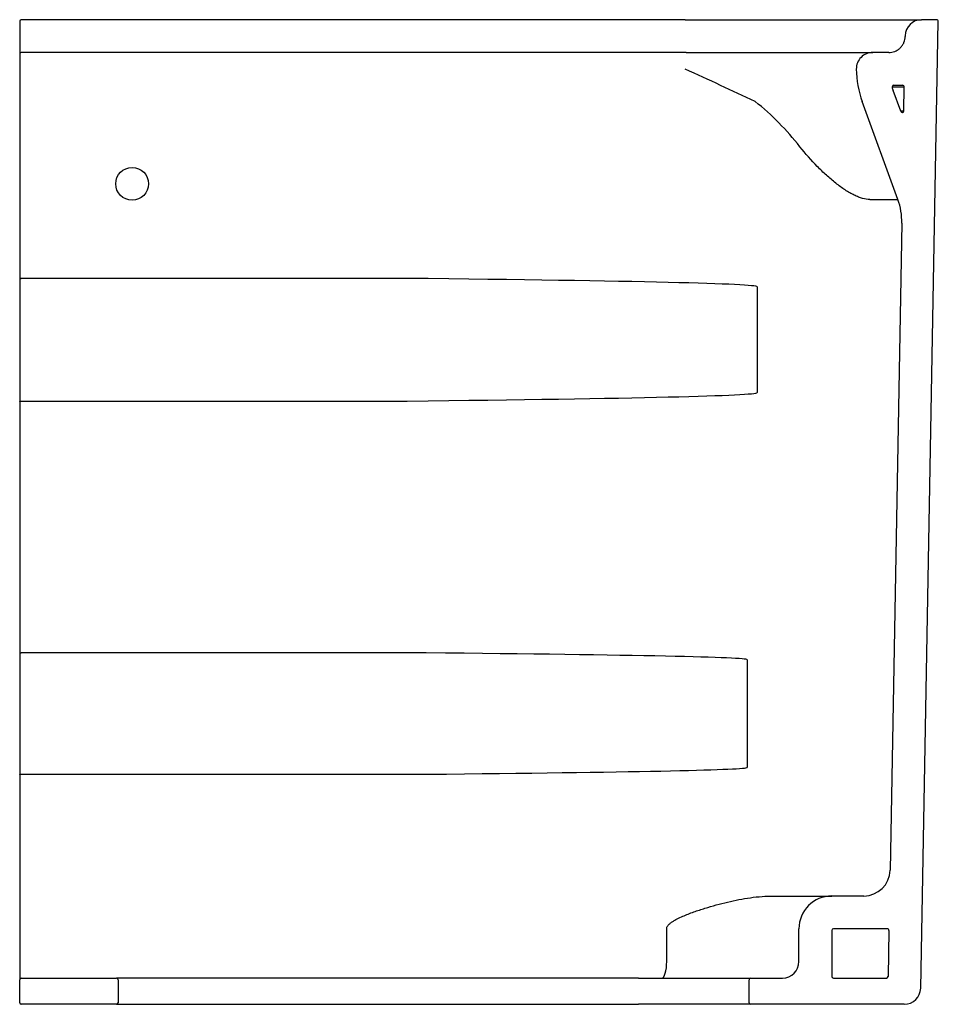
# Model space of a CAD drawing. Header units: millimetres. Extents: x 3915.567 to 3915.847, y 2140.991 to 2141.291.
import ezdxf

# ---------------------------------------------------------------- set-up
doc = ezdxf.new("R2010")
doc.units = ezdxf.units.MM
doc.layers.add('SANINDUSA', color=3, linetype='Continuous')

msp = doc.modelspace()

# ---------------------------------------------------------------- linework, layer by layer
at = {"layer": 'SANINDUSA'}
for p, q in [((3915.769595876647, 2141.291413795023), (3915.567250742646, 2141.291413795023)), ((3915.841365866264, 2140.996322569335), (3915.846741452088, 2141.290904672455)), ((3915.846241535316, 2141.291413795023), (3915.84166033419, 2141.291413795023)), ((3915.566750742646, 2141.286497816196), (3915.566750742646, 2141.286311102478)), ((3915.566750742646, 2141.286053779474), (3915.566750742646, 2141.281070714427)), ((3915.836661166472, 2141.286505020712), (3915.836657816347, 2141.286321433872)), ((3915.566750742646, 2141.280913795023), (3915.566750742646, 2141.276413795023)), ((3915.769272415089, 2141.281413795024), (3915.567250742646, 2141.281413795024)), ((3915.769860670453, 2141.281413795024), (3915.826752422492, 2141.281413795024)), ((3915.831658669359, 2141.281413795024), (3915.826752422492, 2141.281413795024)), ((3915.566750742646, 2141.276413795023), (3915.566750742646, 2141.217787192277)), ((3915.835874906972, 2141.271413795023), (3915.83313010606, 2141.271413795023)), ((3915.83527289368, 2141.263500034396), (3915.83295689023, 2141.269863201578)), ((3915.836242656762, 2141.263661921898), (3915.836374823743, 2141.270904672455)), ((3915.834416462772, 2141.236615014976), (3915.823559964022, 2141.266443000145)), ((3915.835619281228, 2141.229409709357), (3915.83202180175, 2141.032267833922)), ((3915.566750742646, 2141.215473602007), (3915.566750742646, 2141.212857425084)), ((3915.566750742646, 2141.212857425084), (3915.566750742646, 2141.210030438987)), ((3915.684848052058, 2141.212600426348), (3915.567228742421, 2141.212600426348)), ((3915.566750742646, 2141.210030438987), (3915.566750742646, 2141.17779715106)), ((3915.791509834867, 2141.210030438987), (3915.791509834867, 2141.17779715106)), ((3915.566750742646, 2141.17779715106), (3915.566750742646, 2141.174970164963)), ((3915.567228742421, 2141.175227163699), (3915.684848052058, 2141.175227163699)), ((3915.566750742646, 2141.174970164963), (3915.566750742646, 2141.17235398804)), ((3915.566750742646, 2141.17004039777), (3915.566750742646, 2141.103816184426)), ((3915.566750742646, 2141.103816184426), (3915.566750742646, 2141.101467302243)), ((3915.566750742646, 2141.101467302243), (3915.566750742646, 2141.098742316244)), ((3915.566750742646, 2141.098742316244), (3915.566750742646, 2141.096394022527)), ((3915.690623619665, 2141.09848139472), (3915.567228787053, 2141.09848139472)), ((3915.566750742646, 2141.096394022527), (3915.566750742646, 2141.063608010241)), ((3915.788489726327, 2141.096394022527), (3915.788489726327, 2141.063608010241)), ((3915.566750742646, 2141.063608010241), (3915.566750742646, 2141.061329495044)), ((3915.566750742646, 2141.061329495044), (3915.566750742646, 2141.058348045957)), ((3915.567228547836, 2141.061582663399), (3915.696813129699, 2141.061582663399)), ((3915.566750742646, 2141.058348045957), (3915.566750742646, 2141.056068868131)), ((3915.566750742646, 2141.056068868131), (3915.566750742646, 2141.004413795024)), ((3915.796957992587, 2141.024404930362), (3915.797310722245, 2141.024413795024)), ((3915.797310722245, 2141.024413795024), (3915.814250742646, 2141.024413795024)), ((3915.824023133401, 2141.024413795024), (3915.814250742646, 2141.024413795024)), ((3915.763959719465, 2141.004413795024), (3915.763959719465, 2141.014413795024)), ((3915.804250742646, 2141.004413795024), (3915.804250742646, 2141.014413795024)), ((3915.814250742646, 2141.013913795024), (3915.814250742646, 2140.999913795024)), ((3915.831186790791, 2141.014413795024), (3915.814750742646, 2141.014413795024)), ((3915.831686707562, 2141.013904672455), (3915.83143123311, 2140.999904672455)), ((3915.566750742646, 2141.004413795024), (3915.566750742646, 2140.998913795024)), ((3915.566750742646, 2140.991913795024), (3915.566750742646, 2140.998913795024)), ((3915.567250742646, 2140.999413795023), (3915.596250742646, 2140.999413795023)), ((3915.617516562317, 2140.999413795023), (3915.596250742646, 2140.999413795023)), ((3915.596750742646, 2140.998913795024), (3915.596750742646, 2140.991913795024)), ((3915.755375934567, 2140.999413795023), (3915.617516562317, 2140.999413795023)), ((3915.755375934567, 2140.999413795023), (3915.78954975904, 2140.999413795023)), ((3915.788449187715, 2140.999413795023), (3915.789404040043, 2140.999413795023)), ((3915.78904975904, 2140.991913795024), (3915.78904975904, 2140.998913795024)), ((3915.78954975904, 2140.999413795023), (3915.799250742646, 2140.999413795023)), ((3915.814750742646, 2140.999413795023), (3915.830931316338, 2140.999413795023)), ((3915.596250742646, 2140.991413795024), (3915.567250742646, 2140.991413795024)), ((3915.596250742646, 2140.991413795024), (3915.617516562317, 2140.991413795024)), ((3915.617516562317, 2140.991413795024), (3915.755375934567, 2140.991413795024)), ((3915.78954975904, 2140.991413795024), (3915.755375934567, 2140.991413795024)), ((3915.836366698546, 2140.991413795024), (3915.78954975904, 2140.991413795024))]:
    msp.add_line(p, q, dxfattribs=at)
at = {"layer": 'SANINDUSA', "flags": 128}
for points in [[(3915.566750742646, 2141.212857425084), (3915.566759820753, 2141.212808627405), (3915.566786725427, 2141.212761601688), (3915.566830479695, 2141.212718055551), (3915.566889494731, 2141.212679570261), (3915.566961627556, 2141.212647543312), (3915.567044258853, 2141.212623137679), (3915.567134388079, 2141.212607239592), (3915.567228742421, 2141.212600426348)], [(3915.566750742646, 2141.174970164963), (3915.566759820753, 2141.175018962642), (3915.566786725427, 2141.17506598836), (3915.566830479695, 2141.175109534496), (3915.566889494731, 2141.175148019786), (3915.566961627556, 2141.175180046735), (3915.567044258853, 2141.175204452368), (3915.567134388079, 2141.175220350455), (3915.567228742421, 2141.175227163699)], [(3915.566750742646, 2141.098742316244), (3915.566759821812, 2141.098692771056), (3915.566786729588, 2141.098645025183), (3915.566830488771, 2141.098600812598), (3915.566889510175, 2141.098561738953), (3915.566961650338, 2141.098529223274), (3915.56704428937, 2141.098504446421), (3915.567134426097, 2141.098488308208), (3915.567228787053, 2141.09848139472)], [(3915.566750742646, 2141.061329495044), (3915.566759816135, 2141.061377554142), (3915.566786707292, 2141.061423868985), (3915.566830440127, 2141.061466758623), (3915.566889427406, 2141.061504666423), (3915.566961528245, 2141.061536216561), (3915.567044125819, 2141.061560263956), (3915.567134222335, 2141.061575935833), (3915.567228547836, 2141.061582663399)], [(3915.762463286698, 2140.999413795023), (3915.762755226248, 2140.999509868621), (3915.763035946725, 2140.999794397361), (3915.763294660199, 2141.000256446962), (3915.763521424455, 2141.000878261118), (3915.76370752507, 2141.001635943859), (3915.763845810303, 2141.002500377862), (3915.763930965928, 2141.003438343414), (3915.763959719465, 2141.004413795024)]]:
    msp.add_lwpolyline(points, dxfattribs=at)
at = {"layer": 'SANINDUSA'}
msp.add_circle((3915.601010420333, 2141.24141321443), 0.00499889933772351, dxfattribs=at)
for centre, radius, start, end in [((3915.567250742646, 2141.290913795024), 0.0005000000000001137, 90, 180), ((3915.84166033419, 2141.286413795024), 0.005, 90, 178.9545726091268), ((3915.846241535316, 2141.290913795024), 0.0005000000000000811, 358.9545726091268, 90), ((3915.567250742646, 2141.280913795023), 0.0005000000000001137, 90, 180), ((3915.826752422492, 2141.276413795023), 0.005000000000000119, 90, 180.6642091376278), ((3915.851750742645, 2141.276703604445), 0.03000000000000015, 180.6642091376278, 200.000000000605), ((3915.83313010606, 2141.270913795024), 0.0005000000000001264, 90, 197.2723029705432), ((3915.835874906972, 2141.270913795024), 0.0004999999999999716, 358.9545726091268, 90), ((3915.851750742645, 2141.276703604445), 0.02000000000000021, 197.2723029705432, 200.000000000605), ((3915.835742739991, 2141.263671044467), 0.0004999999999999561, 200.000000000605, 358.9545726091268), ((3915.815622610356, 2141.22977461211), 0.02000000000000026, 358.9545726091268, 20.00000000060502), ((3915.824023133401, 2141.032413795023), 0.008000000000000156, 270, 358.9545726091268), ((3915.814250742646, 2141.014413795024), 0.01000000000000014, 90, 180), ((3915.814750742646, 2141.013913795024), 0.0005000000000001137, 90, 180), ((3915.831186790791, 2141.013913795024), 0.0005000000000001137, 358.9545726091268, 90), ((3915.799250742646, 2141.004413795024), 0.005, 270, 0), ((3915.567250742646, 2140.998913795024), 0.0005000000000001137, 90, 180), ((3915.596250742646, 2140.998913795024), 0.0005000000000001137, 0, 90), ((3915.78954975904, 2140.998913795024), 0.0005000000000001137, 90, 180), ((3915.814750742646, 2140.999913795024), 0.0005000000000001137, 180, 270), ((3915.830931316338, 2140.999913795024), 0.0004999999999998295, 270, 358.9545726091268), ((3915.836366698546, 2140.996413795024), 0.005000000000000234, 270, 358.9545726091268), ((3915.567250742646, 2140.991913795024), 0.0005000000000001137, 180, 270), ((3915.596250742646, 2140.991913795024), 0.0005000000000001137, 270, 0), ((3915.78954975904, 2140.991913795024), 0.0005000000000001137, 180, 270)]:
    msp.add_arc(centre, radius, start, end, dxfattribs=at)
for centre, major_axis, ratio, start_param, end_param in [((3915.041470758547, 2141.210030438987), (0.7500390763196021, 0), 0.006666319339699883, 0, 0.539838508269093), ((3915.041470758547, 2141.17779715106), (0.7500390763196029, 0), 0.006666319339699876, 5.743346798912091, 6.283185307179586), ((3915.122545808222, 2141.096394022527), (0.665943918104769, 1.4210854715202e-16), 0.006006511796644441, 0, 0.5490100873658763), ((3915.122545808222, 2141.063608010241), (0.665943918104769, 1.4210854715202e-16), 0.006006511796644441, 5.75225394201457, 6.283185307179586)]:
    msp.add_ellipse(centre, major_axis=major_axis, ratio=ratio, start_param=start_param, end_param=end_param, dxfattribs=at)
for points, knots in [([(3915.566750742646, 2141.290913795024), (3915.566750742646, 2141.290913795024), (3915.566750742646, 2141.290885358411), (3915.566750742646, 2141.290771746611), (3915.566750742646, 2141.290687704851), (3915.566750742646, 2141.290468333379), (3915.566750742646, 2141.290331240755), (3915.566750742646, 2141.290010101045), (3915.566750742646, 2141.28982802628), (3915.566750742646, 2141.289421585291), (3915.566750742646, 2141.2891947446), (3915.566750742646, 2141.288715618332), (3915.566750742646, 2141.288462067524), (3915.566750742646, 2141.28792663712), (3915.566750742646, 2141.287645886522), (3915.566750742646, 2141.28707970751), (3915.566750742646, 2141.286791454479), (3915.566750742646, 2141.286497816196)], [0, 0, 0, 0, 0.125, 0.125, 0.25, 0.25, 0.375, 0.375, 0.5, 0.5, 0.625, 0.625, 0.75, 0.75, 0.875, 0.875, 1, 1, 1, 1]), ([(3915.769595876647, 2141.291413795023), (3915.774423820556, 2141.291413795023), (3915.779150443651, 2141.291413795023), (3915.786095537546, 2141.291413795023), (3915.788386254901, 2141.291413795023), (3915.791785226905, 2141.291413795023), (3915.792912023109, 2141.291413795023), (3915.795152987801, 2141.291413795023), (3915.796269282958, 2141.291413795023), (3915.801759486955, 2141.291413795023), (3915.805903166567, 2141.291413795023), (3915.81175614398, 2141.291413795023), (3915.813646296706, 2141.291413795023), (3915.81638771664, 2141.291413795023), (3915.817287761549, 2141.291413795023), (3915.819038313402, 2141.291413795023), (3915.819890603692, 2141.291413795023), (3915.824039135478, 2141.291413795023), (3915.826999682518, 2141.291413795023), (3915.830253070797, 2141.291413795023), (3915.830881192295, 2141.291413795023), (3915.832091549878, 2141.291413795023), (3915.832675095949, 2141.291413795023), (3915.834339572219, 2141.291413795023), (3915.835338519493, 2141.291413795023), (3915.838012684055, 2141.291413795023), (3915.839368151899, 2141.291413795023), (3915.840514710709, 2141.291413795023), (3915.840716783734, 2141.291413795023), (3915.841061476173, 2141.291413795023), (3915.841204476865, 2141.291413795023), (3915.841547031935, 2141.291413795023), (3915.84166033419, 2141.291413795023), (3915.84166033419, 2141.291413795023)], [0, 0, 0, 0, 0.1250000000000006, 0.1250000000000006, 0.1875000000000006, 0.1875000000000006, 0.2187500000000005, 0.2187500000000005, 0.2500000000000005, 0.2500000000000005, 0.3750000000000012, 0.3750000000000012, 0.4375000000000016, 0.4375000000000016, 0.4687500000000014, 0.4687500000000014, 0.5000000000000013, 0.5000000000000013, 0.625000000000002, 0.625000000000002, 0.6562500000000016, 0.6562500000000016, 0.6875000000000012, 0.6875000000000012, 0.7500000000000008, 0.7500000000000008, 0.8750000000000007, 0.8750000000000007, 0.9062500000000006, 0.9062500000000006, 0.9375000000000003, 0.9375000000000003, 1, 1, 1, 1]), ([(3915.831658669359, 2141.281413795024), (3915.832242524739, 2141.281413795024), (3915.83287134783, 2141.281519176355), (3915.833785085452, 2141.281876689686), (3915.834084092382, 2141.282028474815), (3915.834650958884, 2141.282393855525), (3915.834918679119, 2141.2826074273), (3915.835404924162, 2141.28308488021), (3915.835623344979, 2141.283348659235), (3915.835999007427, 2141.283908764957), (3915.836156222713, 2141.284204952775), (3915.836530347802, 2141.285112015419), (3915.836647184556, 2141.285738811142), (3915.836657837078, 2141.286322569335)], [0, 0, 0, 0, 0.2499999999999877, 0.2499999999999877, 0.3749999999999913, 0.3749999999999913, 0.4999999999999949, 0.4999999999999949, 0.6249999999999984, 0.6249999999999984, 0.7500000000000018, 0.7500000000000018, 1, 1, 1, 1]), ([(3915.769860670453, 2141.281413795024), (3915.769814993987, 2141.281413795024), (3915.769769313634, 2141.281413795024), (3915.769723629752, 2141.281413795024), (3915.769573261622, 2141.281413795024), (3915.769422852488, 2141.281413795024), (3915.769272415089, 2141.281413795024)], [0, 0, 0, 0, 0.000137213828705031, 0.000137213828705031, 0.000137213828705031, 0.0005888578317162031, 0.0005888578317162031, 0.0005888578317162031, 0.0005888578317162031]), ([(3915.790895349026, 2141.266443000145), (3915.787422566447, 2141.26810442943), (3915.783909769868, 2141.269758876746), (3915.776792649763, 2141.273064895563), (3915.77320708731, 2141.274708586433), (3915.769601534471, 2141.276355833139)], [0, 0, 0, 0, 0.5, 0.5, 1, 1, 1, 1]), ([(3915.836374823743, 2141.270904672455), (3915.836335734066, 2141.270904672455), (3915.836257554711, 2141.270904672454), (3915.835530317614, 2141.270904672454), (3915.834423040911, 2141.270904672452), (3915.833143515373, 2141.27090467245), (3915.832631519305, 2141.270904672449)], [0, 0, 0, 0, 0.2363102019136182, 0.4726204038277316, 0.7889715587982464, 1, 1, 1, 1]), ([(3915.804570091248, 2141.252702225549), (3915.80253619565, 2141.25523941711), (3915.800408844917, 2141.257681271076), (3915.795886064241, 2141.262295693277), (3915.793492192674, 2141.264469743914), (3915.790895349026, 2141.266443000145)], [0, 0, 0, 0, 0.5, 0.5, 1, 1, 1, 1]), ([(3915.83521397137, 2141.263661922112), (3915.835274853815, 2141.2636619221), (3915.835896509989, 2141.263661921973), (3915.8361637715, 2141.263661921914), (3915.836225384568, 2141.263661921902), (3915.836242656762, 2141.263661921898)], [0, 0, 0, 0, 0.07247085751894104, 0.7399827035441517, 1, 1, 1, 1]), ([(3915.825863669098, 2141.236615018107), (3915.825187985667, 2141.236615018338), (3915.82444583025, 2141.236730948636), (3915.823236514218, 2141.237075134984), (3915.822820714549, 2141.237217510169), (3915.821971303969, 2141.237552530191), (3915.82153677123, 2141.237745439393), (3915.820649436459, 2141.238179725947), (3915.820196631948, 2141.238421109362), (3915.819273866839, 2141.238950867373), (3915.818803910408, 2141.239239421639), (3915.817391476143, 2141.240159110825), (3915.816439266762, 2141.240847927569), (3915.815000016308, 2141.241981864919), (3915.814518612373, 2141.242376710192), (3915.813567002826, 2141.243186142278), (3915.813094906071, 2141.243602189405), (3915.811689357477, 2141.24488150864), (3915.810766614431, 2141.245775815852), (3915.808039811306, 2141.248567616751), (3915.80627692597, 2141.250573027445), (3915.804570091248, 2141.252702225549)], [0, 0, 0, 0, 0.1249999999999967, 0.1249999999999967, 0.1874999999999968, 0.1874999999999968, 0.2499999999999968, 0.2499999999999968, 0.3124999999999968, 0.3124999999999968, 0.3749999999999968, 0.3749999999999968, 0.4999999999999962, 0.4999999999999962, 0.5624999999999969, 0.5624999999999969, 0.6249999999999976, 0.6249999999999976, 0.749999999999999, 0.749999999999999, 1, 1, 1, 1]), ([(3915.825863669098, 2141.236615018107), (3915.827270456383, 2141.236615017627), (3915.828502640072, 2141.23661501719), (3915.830628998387, 2141.236615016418), (3915.831523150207, 2141.236615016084), (3915.832426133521, 2141.236615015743), (3915.832595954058, 2141.236615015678), (3915.832913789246, 2141.236615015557), (3915.833061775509, 2141.2366150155), (3915.833470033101, 2141.236615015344), (3915.833695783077, 2141.236615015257), (3915.834236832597, 2141.236615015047), (3915.834416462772, 2141.236615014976), (3915.834416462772, 2141.236615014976)], [0, 0, 0, 0, 0.2500000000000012, 0.2500000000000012, 0.5000000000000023, 0.5000000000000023, 0.5625000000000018, 0.5625000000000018, 0.6250000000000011, 0.6250000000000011, 0.7500000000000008, 0.7500000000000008, 1, 1, 1, 1]), ([(3915.763959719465, 2141.014413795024), (3915.763959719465, 2141.014572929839), (3915.763988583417, 2141.014726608), (3915.764093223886, 2141.0150250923), (3915.76416666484, 2141.015163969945), (3915.764339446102, 2141.015425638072), (3915.764438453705, 2141.015547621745), (3915.764647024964, 2141.01577442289), (3915.764757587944, 2141.015880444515), (3915.76510183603, 2141.016183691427), (3915.765347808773, 2141.016366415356), (3915.765857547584, 2141.016710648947), (3915.766119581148, 2141.016870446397), (3915.766914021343, 2141.017324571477), (3915.767457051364, 2141.017595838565), (3915.768555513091, 2141.018107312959), (3915.769111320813, 2141.018346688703), (3915.770790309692, 2141.019033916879), (3915.771925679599, 2141.019451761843), (3915.774198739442, 2141.020236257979), (3915.775338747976, 2141.020602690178), (3915.778766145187, 2141.021640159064), (3915.781060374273, 2141.022251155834), (3915.784525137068, 2141.023033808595), (3915.785684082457, 2141.02327163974), (3915.788005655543, 2141.023690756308), (3915.789169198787, 2141.023872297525), (3915.790337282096, 2141.024018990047)], [0, 0, 0, 0, 0.01562500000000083, 0.01562500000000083, 0.03125000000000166, 0.03125000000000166, 0.04687500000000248, 0.04687500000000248, 0.06250000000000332, 0.06250000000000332, 0.09375000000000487, 0.09375000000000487, 0.1250000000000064, 0.1250000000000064, 0.1875000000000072, 0.1875000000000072, 0.2500000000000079, 0.2500000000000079, 0.3750000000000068, 0.3750000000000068, 0.5000000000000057, 0.5000000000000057, 0.7500000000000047, 0.7500000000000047, 0.8750000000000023, 0.8750000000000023, 1, 1, 1, 1]), ([(3915.790337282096, 2141.024018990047), (3915.791529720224, 2141.024141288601), (3915.793808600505, 2141.024375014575), (3915.795941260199, 2141.024395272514), (3915.796957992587, 2141.024404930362)], [0, 0, 0, 0, 0.5232561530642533, 1, 1, 1, 1])]:
    msp.add_open_spline(points, degree=3, knots=knots, dxfattribs=at)
for points in [[(3915.566750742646, 2141.286311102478), (3915.566750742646, 2141.286225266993), (3915.566750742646, 2141.286139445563), (3915.566750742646, 2141.286053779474)], [(3915.566750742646, 2141.217787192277), (3915.566750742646, 2141.216974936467), (3915.566750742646, 2141.216170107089), (3915.566750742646, 2141.215473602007)], [(3915.566750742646, 2141.17235398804), (3915.566750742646, 2141.171657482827), (3915.566750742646, 2141.170852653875), (3915.566750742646, 2141.17004039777)]]:
    msp.add_open_spline(points, degree=3, dxfattribs=at)

doc.saveas('drawing.dxf')
